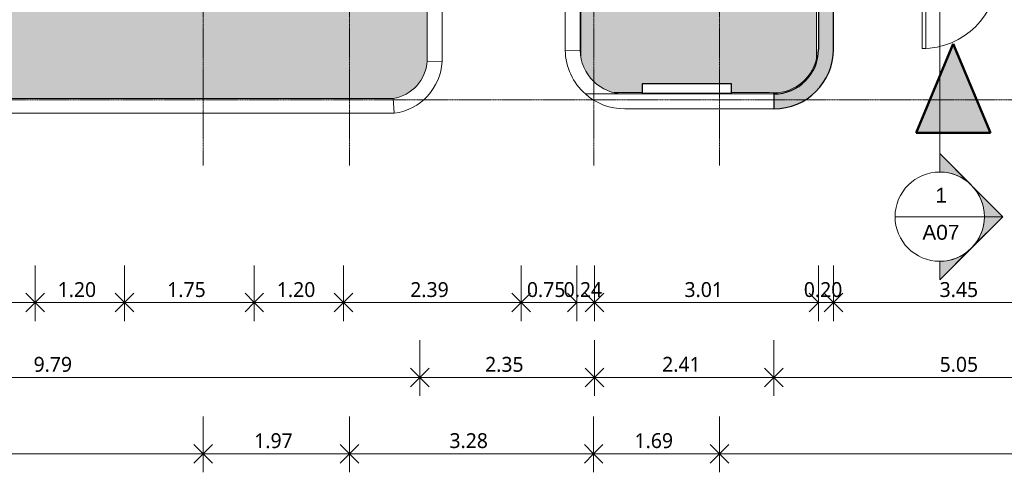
# Model space of a CAD drawing. Header units: millimetres. Extents: x -64334 to 32356, y -11421 to 53741.
# Tile 18 of 71: x -16636 to -3403, y -11371 to -5286. Entities that reach past the tile are written whole.
import ezdxf

# ---------------------------------------------------------------- set-up
doc = ezdxf.new("R2010")
doc.units = ezdxf.units.MM
doc.linetypes.add('Ligne de quadrillage', pattern=[22.225, 12.7, -3.175, 3.175, -3.175])
for name, color, linetype, lineweight in [('A-ANNO-DIMS', 211, 'Continuous', 9), ('A-ANNO-DIMS-100', 211, 'Continuous', 9), ('A-DETL-GENF', 92, 'Continuous', 9), ('A-DETL-WIDE', 214, 'Continuous', 50), ('A-DOOR', 31, 'Continuous', 9), ('A-DOOR-FRAM', 31, 'Continuous', 9), ('A-FLOR', 192, 'Continuous', 9), ('A-FLOR-PATT', 8, 'Continuous', 9), ('A-GENM', 13, 'Continuous', 9), ('A-WALL', 113, 'Continuous', 9), ('G-ANNO-SYMB', 111, 'Continuous', 9), ('S-GRID', 1, 'Continuous', 9)]:
    doc.layers.add(name, color=color, linetype=linetype, lineweight=lineweight)
doc.styles.add('Arial_2', font='arial.ttf', dxfattribs={"height": 200})
doc.styles.add('Trebuchet MS_B', font='txt', dxfattribs={"height": 200})
doc.dimstyles.new('Cotes_linéaires_rouge_2mm', dxfattribs={"dimscale": 304.8, "dimtxt": 206.190181, "dimasz": 0.410105, "dimexe": 0.82021, "dimexo": 0.0625, "dimgap": 0.065617, "dimtad": 1, "dimlfac": 0.001, "dimrnd": 0.01, "dimzin": 0, "dimdsep": 46, "dimtxsty": 'Trebuchet MS_B', "dimblk1": 'OPEN30', "dimblk2": 'OPEN30', "dimsah": 1, "dimcen": 0.09, "dimdle": 0.82021, "dimazin": 0, "dimtfac": 1, "dimtdec": 4, "dimtix": 1, "dimtmove": 0, "dimatfit": 3, "dimfxl": 1.64042, "dimfxlon": 1, "dimtvp": 1, "dimtolj": 1, "dimtzin": 0, "dimarcsym": 2})

# ---------------------------------------------------------------- blocks, each defined once
blk = doc.blocks.new('Simple vitrée - Simple vitrée-1376274-Niveau 00')
at = {"layer": 'A-DOOR-FRAM'}
h = blk.add_hatch(color=254, dxfattribs=at)
h.paths.add_polyline_path([(-558, -45), (-508, -45), (-508, 25), (-558, 25)])
h.paths.add_polyline_path([(508, -45), (558, -45), (558, 25), (508, 25)])
at = {"layer": 'A-DOOR'}
for p, q in [((-508, -35), (-458, -35)), ((-508, -1051), (-508, -35)), ((-458, -35), (-458, -1051)), ((-458, -1051), (-508, -1051))]:
    blk.add_line(p, q, dxfattribs=at)
blk.add_arc((-508, -35), 1016, 270, 359.436, dxfattribs=at)
at = {"layer": 'A-DOOR-FRAM', "lineweight": 18}
for p, q in [((-558, 25), (-508, 25)), ((-558, -45), (-558, 25)), ((-508, 25), (-508, -45)), ((508, -45), (508, 25)), ((508, 25), (558, 25)), ((558, 25), (558, -45)), ((-508, -45), (-558, -45)), ((558, -45), (508, -45))]:
    blk.add_line(p, q, dxfattribs=at)
blk = doc.blocks.new('Modèles génériques 4 - Modèles génériques 4-1358632-Niveau 00')
at = {"layer": 'A-GENM', "lineweight": 25}
for p, q in [((6269, -7068), (6269, -8268)), ((6392, -7068), (6269, -7068)), ((6392, -8268), (6392, -7068)), ((6269, -8268), (6392, -8268))]:
    blk.add_line(p, q, dxfattribs=at)
blk = doc.blocks.new('Coupe - Extrémité de la ligne de coupe - Pleine-1561-Niveau 00')
at = {"layer": 'G-ANNO-SYMB'}
h = blk.add_hatch(color=256, dxfattribs=at)
edge = h.paths.add_edge_path()
edge.add_line((-6, 8.49), (-6, 6))
edge.add_arc((-6, 0), 6, 90, 135)
edge.add_line((-10.24, 4.24), (-6, 8.49))
h = blk.add_hatch(color=256, dxfattribs=at)
edge = h.paths.add_edge_path()
edge.add_line((-6, 8.49), (-1.76, 4.24))
edge.add_arc((-6, 0), 6, 45, 90)
edge.add_line((-6, 6), (-6, 8.49))
h = blk.add_hatch(color=256, dxfattribs=at)
edge = h.paths.add_edge_path()
edge.add_line((-14.49, 0), (-10.24, 4.24))
edge.add_arc((-6, 0), 6, 135, 180)
edge.add_line((-12, 0), (-14.49, 0))
h = blk.add_hatch(color=256, dxfattribs=at)
edge = h.paths.add_edge_path()
edge.add_line((2.49, 0), (0, 0))
edge.add_arc((-6, 0), 6, 360, 405)
edge.add_line((-1.76, 4.24), (2.49, 0))
for p, q in [((-6, 8.49), (-14.49, 0)), ((-6, 8.49), (-10.24, 4.24)), ((-6, 8.49), (2.49, 0)), ((-6, 6), (-6, 8.49)), ((-6, 8.49), (-6, 6)), ((-1.76, 4.24), (-6, 8.49)), ((-10.24, 4.24), (-14.49, 0)), ((2.49, 0), (-1.76, 4.24)), ((-14.49, 0), (-12, 0)), ((0, 0), (2.49, 0)), ((-12, 0), (-14.49, 0)), ((0, 0), (2.49, 0))]:
    blk.add_line(p, q, dxfattribs=at)
for start, end in [(360, 180), (90, 135), (45, 90), (135, 180), (360, 45), (180, 360)]:
    blk.add_arc((-6, 0), 6, start, end, dxfattribs=at)
blk = doc.blocks.new('DIMBLOCK48-Niveau 00')
at = {"layer": 'A-ANNO-DIMS-100'}
for p, q in [((-34290, -10621), (-34290, -11371)), ((-34290, -11121), (-34290, -10621)), ((-14169, -10621), (-14169, -11371)), ((-14169, -11121), (-14169, -10621)), ((-34290, -11121), (-14169, -11121))]:
    blk.add_line(p, q, dxfattribs=at)
at = {"layer": 'A-ANNO-DIMS-100', "lineweight": 25}
for p, q in [((-34290, -11121), (-34415, -10996)), ((-34290, -11121), (-34165, -10996)), ((-14169, -11121), (-14294, -10996)), ((-14169, -11121), (-14044, -10996)), ((-34290, -11121), (-34415, -11246)), ((-34290, -11121), (-34165, -11246)), ((-14169, -11121), (-14294, -11246)), ((-14169, -11121), (-14044, -11246))]:
    blk.add_line(p, q, dxfattribs=at)
at = {"layer": 'A-ANNO-DIMS-100', "color": 0, "insert": (-24609, -10845), "char_height": 200, "width": 910.03, "attachment_point": 1, "line_spacing_factor": 1.048425, "style": 'Trebuchet MS_B'}
blk.add_mtext('20.12', dxfattribs=at)
blk = doc.blocks.new('_Open30')
at = {"color": 0, "linetype": 'ByBlock', "lineweight": -2}
for p, q in [((-1, 0.27), (0, 0)), ((0, 0), (-1, -0.27)), ((0, 0), (-1, 0))]:
    blk.add_line(p, q, dxfattribs=at)
blk = doc.blocks.new('DIMBLOCK49-Niveau 00')
at = {"layer": 'A-ANNO-DIMS-100'}
for p, q in [((-14169, -10621), (-14169, -11371)), ((-14169, -11121), (-14169, -10621)), ((-12204, -10621), (-12204, -11371)), ((-12204, -11121), (-12204, -10621)), ((-14169, -11121), (-12204, -11121))]:
    blk.add_line(p, q, dxfattribs=at)
at = {"layer": 'A-ANNO-DIMS-100', "lineweight": 25}
for p, q in [((-14169, -11121), (-14294, -10996)), ((-14169, -11121), (-14044, -10996)), ((-12204, -11121), (-12329, -10996)), ((-12204, -11121), (-12079, -10996)), ((-14169, -11121), (-14294, -11246)), ((-14169, -11121), (-14044, -11246)), ((-12204, -11121), (-12329, -11246)), ((-12204, -11121), (-12079, -11246))]:
    blk.add_line(p, q, dxfattribs=at)
at = {"layer": 'A-ANNO-DIMS-100', "color": 0, "insert": (-13484, -10845), "char_height": 200, "width": 712.93, "attachment_point": 1, "line_spacing_factor": 1.048425, "style": 'Trebuchet MS_B'}
blk.add_mtext('1.97', dxfattribs=at)
blk = doc.blocks.new('DIMBLOCK50-Niveau 00')
at = {"layer": 'A-ANNO-DIMS-100'}
for p, q in [((-12204, -10621), (-12204, -11371)), ((-12204, -11121), (-12204, -10621)), ((-8922, -10621), (-8922, -11371)), ((-8922, -11121), (-8922, -10621)), ((-12204, -11121), (-8922, -11121))]:
    blk.add_line(p, q, dxfattribs=at)
at = {"layer": 'A-ANNO-DIMS-100', "lineweight": 25}
for p, q in [((-12204, -11121), (-12329, -10996)), ((-12204, -11121), (-12079, -10996)), ((-8922, -11121), (-9047, -10996)), ((-8922, -11121), (-8797, -10996)), ((-12204, -11121), (-12329, -11246)), ((-12204, -11121), (-12079, -11246)), ((-8922, -11121), (-9047, -11246)), ((-8922, -11121), (-8797, -11246))]:
    blk.add_line(p, q, dxfattribs=at)
at = {"layer": 'A-ANNO-DIMS-100', "color": 0, "insert": (-10860, -10845), "char_height": 200, "width": 712.93, "attachment_point": 1, "line_spacing_factor": 1.048425, "style": 'Trebuchet MS_B'}
blk.add_mtext('3.28', dxfattribs=at)
blk = doc.blocks.new('DIMBLOCK51-Niveau 00')
at = {"layer": 'A-ANNO-DIMS-100'}
for p, q in [((-8922, -10621), (-8922, -11371)), ((-8922, -11121), (-8922, -10621)), ((-7229, -10621), (-7229, -11371)), ((-7229, -11121), (-7229, -10621)), ((-8922, -11121), (-7229, -11121))]:
    blk.add_line(p, q, dxfattribs=at)
at = {"layer": 'A-ANNO-DIMS-100', "lineweight": 25}
for p, q in [((-8922, -11121), (-9047, -10996)), ((-8922, -11121), (-8797, -10996)), ((-7229, -11121), (-7354, -10996)), ((-7229, -11121), (-7104, -10996)), ((-8922, -11121), (-9047, -11246)), ((-8922, -11121), (-8797, -11246)), ((-7229, -11121), (-7354, -11246)), ((-7229, -11121), (-7104, -11246))]:
    blk.add_line(p, q, dxfattribs=at)
at = {"layer": 'A-ANNO-DIMS-100', "color": 0, "insert": (-8372, -10845), "char_height": 200, "width": 712.93, "attachment_point": 1, "line_spacing_factor": 1.048425, "style": 'Trebuchet MS_B'}
blk.add_mtext('1.69', dxfattribs=at)
blk = doc.blocks.new('DIMBLOCK52-Niveau 00')
at = {"layer": 'A-ANNO-DIMS-100'}
for p, q in [((-7229, -10621), (-7229, -11371)), ((-7229, -11121), (-7229, -10621)), ((1837, -10621), (1837, -11371)), ((1837, -11121), (1837, -10621)), ((-7229, -11121), (1837, -11121))]:
    blk.add_line(p, q, dxfattribs=at)
at = {"layer": 'A-ANNO-DIMS-100', "lineweight": 25}
for p, q in [((-7229, -11121), (-7354, -10996)), ((-7229, -11121), (-7104, -10996)), ((1837, -11121), (1712, -10996)), ((1837, -11121), (1962, -10996)), ((-7229, -11121), (-7354, -11246)), ((-7229, -11121), (-7104, -11246)), ((1837, -11121), (1712, -11246)), ((1837, -11121), (1962, -11246))]:
    blk.add_line(p, q, dxfattribs=at)
at = {"layer": 'A-ANNO-DIMS-100', "color": 0, "insert": (-2993, -10845), "char_height": 200, "width": 712.93, "attachment_point": 1, "line_spacing_factor": 1.048425, "style": 'Trebuchet MS_B'}
blk.add_mtext('9.07', dxfattribs=at)
blk = doc.blocks.new('DIMBLOCK59-Niveau 00')
at = {"layer": 'A-ANNO-DIMS-100'}
for p, q in [((-21046, -9595), (-21046, -10345)), ((-21046, -10095), (-21046, -9595)), ((-11259, -9595), (-11259, -10345)), ((-11259, -10095), (-11259, -9595)), ((-21046, -10095), (-11259, -10095))]:
    blk.add_line(p, q, dxfattribs=at)
at = {"layer": 'A-ANNO-DIMS-100', "lineweight": 25}
for p, q in [((-21046, -10095), (-21171, -9970)), ((-21046, -10095), (-20921, -9970)), ((-11259, -10095), (-11384, -9970)), ((-11259, -10095), (-11134, -9970)), ((-21046, -10095), (-21171, -10220)), ((-21046, -10095), (-20921, -10220)), ((-11259, -10095), (-11384, -10220)), ((-11259, -10095), (-11134, -10220))]:
    blk.add_line(p, q, dxfattribs=at)
at = {"layer": 'A-ANNO-DIMS-100', "color": 0, "insert": (-16450, -9819), "char_height": 200, "width": 712.93, "attachment_point": 1, "line_spacing_factor": 1.048425, "style": 'Trebuchet MS_B'}
blk.add_mtext('9.79', dxfattribs=at)
blk = doc.blocks.new('DIMBLOCK60-Niveau 00')
at = {"layer": 'A-ANNO-DIMS-100'}
for p, q in [((-11259, -9595), (-11259, -10345)), ((-11259, -10095), (-11259, -9595)), ((-8909, -9595), (-8909, -10345)), ((-8909, -10095), (-8909, -9595)), ((-11259, -10095), (-8909, -10095))]:
    blk.add_line(p, q, dxfattribs=at)
at = {"layer": 'A-ANNO-DIMS-100', "lineweight": 25}
for p, q in [((-11259, -10095), (-11384, -9970)), ((-11259, -10095), (-11134, -9970)), ((-8909, -10095), (-9034, -9970)), ((-8909, -10095), (-8784, -9970)), ((-11259, -10095), (-11384, -10220)), ((-11259, -10095), (-11134, -10220)), ((-8909, -10095), (-9034, -10220)), ((-8909, -10095), (-8784, -10220))]:
    blk.add_line(p, q, dxfattribs=at)
at = {"layer": 'A-ANNO-DIMS-100', "color": 0, "insert": (-10381, -9819), "char_height": 200, "width": 712.93, "attachment_point": 1, "line_spacing_factor": 1.048425, "style": 'Trebuchet MS_B'}
blk.add_mtext('2.35', dxfattribs=at)
blk = doc.blocks.new('DIMBLOCK61-Niveau 00')
at = {"layer": 'A-ANNO-DIMS-100'}
for p, q in [((-8909, -9595), (-8909, -10345)), ((-8909, -10095), (-8909, -9595)), ((-6500, -9595), (-6500, -10345)), ((-6500, -10095), (-6500, -9595)), ((-8909, -10095), (-6500, -10095))]:
    blk.add_line(p, q, dxfattribs=at)
at = {"layer": 'A-ANNO-DIMS-100', "lineweight": 25}
for p, q in [((-8909, -10095), (-9034, -9970)), ((-8909, -10095), (-8784, -9970)), ((-6500, -10095), (-6625, -9970)), ((-6500, -10095), (-6375, -9970)), ((-8909, -10095), (-9034, -10220)), ((-8909, -10095), (-8784, -10220)), ((-6500, -10095), (-6625, -10220)), ((-6500, -10095), (-6375, -10220))]:
    blk.add_line(p, q, dxfattribs=at)
at = {"layer": 'A-ANNO-DIMS-100', "color": 0, "insert": (-8001, -9819), "char_height": 200, "width": 712.93, "attachment_point": 1, "line_spacing_factor": 1.048425, "style": 'Trebuchet MS_B'}
blk.add_mtext('2.41', dxfattribs=at)
blk = doc.blocks.new('DIMBLOCK62-Niveau 00')
at = {"layer": 'A-ANNO-DIMS-100'}
for p, q in [((-6500, -9595), (-6500, -10345)), ((-6500, -10095), (-6500, -9595)), ((-1450, -9595), (-1450, -10345)), ((-1450, -10095), (-1450, -9595)), ((-6500, -10095), (-1450, -10095))]:
    blk.add_line(p, q, dxfattribs=at)
at = {"layer": 'A-ANNO-DIMS-100', "lineweight": 25}
for p, q in [((-6500, -10095), (-6625, -9970)), ((-6500, -10095), (-6375, -9970)), ((-1450, -10095), (-1575, -9970)), ((-1450, -10095), (-1325, -9970)), ((-6500, -10095), (-6625, -10220)), ((-6500, -10095), (-6375, -10220)), ((-1450, -10095), (-1575, -10220)), ((-1450, -10095), (-1325, -10220))]:
    blk.add_line(p, q, dxfattribs=at)
at = {"layer": 'A-ANNO-DIMS-100', "color": 0, "insert": (-4272, -9819), "char_height": 200, "width": 712.93, "attachment_point": 1, "line_spacing_factor": 1.048425, "style": 'Trebuchet MS_B'}
blk.add_mtext('5.05', dxfattribs=at)
blk = doc.blocks.new('DIMBLOCK97-Niveau 00')
at = {"layer": 'A-ANNO-DIMS-100'}
for p, q in [((-22467, -8589), (-22467, -9339)), ((-22467, -9089), (-22467, -8589)), ((-16429, -8589), (-16429, -9339)), ((-16429, -9089), (-16429, -8589)), ((-22467, -9089), (-16429, -9089))]:
    blk.add_line(p, q, dxfattribs=at)
at = {"layer": 'A-ANNO-DIMS-100', "lineweight": 25}
for p, q in [((-22467, -9089), (-22592, -8964)), ((-22467, -9089), (-22342, -8964)), ((-16429, -9089), (-16554, -8964)), ((-16429, -9089), (-16304, -8964)), ((-22467, -9089), (-22592, -9214)), ((-22467, -9089), (-22342, -9214)), ((-16429, -9089), (-16554, -9214)), ((-16429, -9089), (-16304, -9214))]:
    blk.add_line(p, q, dxfattribs=at)
at = {"layer": 'A-ANNO-DIMS-100', "color": 0, "insert": (-19745, -8814), "char_height": 200, "width": 712.93, "attachment_point": 1, "line_spacing_factor": 1.048425, "style": 'Trebuchet MS_B'}
blk.add_mtext('6.04', dxfattribs=at)
blk = doc.blocks.new('DIMBLOCK98-Niveau 00')
at = {"layer": 'A-ANNO-DIMS-100'}
for p, q in [((-16429, -8589), (-16429, -9339)), ((-16429, -9089), (-16429, -8589)), ((-15229, -8589), (-15229, -9339)), ((-15229, -9089), (-15229, -8589)), ((-16429, -9089), (-15229, -9089))]:
    blk.add_line(p, q, dxfattribs=at)
at = {"layer": 'A-ANNO-DIMS-100', "lineweight": 25}
for p, q in [((-16429, -9089), (-16554, -8964)), ((-16429, -9089), (-16304, -8964)), ((-15229, -9089), (-15354, -8964)), ((-15229, -9089), (-15104, -8964)), ((-16429, -9089), (-16554, -9214)), ((-16429, -9089), (-16304, -9214)), ((-15229, -9089), (-15354, -9214)), ((-15229, -9089), (-15104, -9214))]:
    blk.add_line(p, q, dxfattribs=at)
at = {"layer": 'A-ANNO-DIMS-100', "color": 0, "insert": (-16126, -8814), "char_height": 200, "width": 712.93, "attachment_point": 1, "line_spacing_factor": 1.048425, "style": 'Trebuchet MS_B'}
blk.add_mtext('1.20', dxfattribs=at)
blk = doc.blocks.new('DIMBLOCK99-Niveau 00')
at = {"layer": 'A-ANNO-DIMS-100'}
for p, q in [((-15229, -8589), (-15229, -9339)), ((-15229, -9089), (-15229, -8589)), ((-13483, -8589), (-13483, -9339)), ((-13483, -9089), (-13483, -8589)), ((-15229, -9089), (-13483, -9089))]:
    blk.add_line(p, q, dxfattribs=at)
at = {"layer": 'A-ANNO-DIMS-100', "lineweight": 25}
for p, q in [((-15229, -9089), (-15354, -8964)), ((-15229, -9089), (-15104, -8964)), ((-13483, -9089), (-13608, -8964)), ((-13483, -9089), (-13358, -8964)), ((-15229, -9089), (-15354, -9214)), ((-15229, -9089), (-15104, -9214)), ((-13483, -9089), (-13608, -9214)), ((-13483, -9089), (-13358, -9214))]:
    blk.add_line(p, q, dxfattribs=at)
at = {"layer": 'A-ANNO-DIMS-100', "color": 0, "insert": (-14653, -8814), "char_height": 200, "width": 712.93, "attachment_point": 1, "line_spacing_factor": 1.048425, "style": 'Trebuchet MS_B'}
blk.add_mtext('1.75', dxfattribs=at)
blk = doc.blocks.new('DIMBLOCK100-Niveau 00')
at = {"layer": 'A-ANNO-DIMS-100'}
for p, q in [((-13483, -8589), (-13483, -9339)), ((-13483, -9089), (-13483, -8589)), ((-12283, -8589), (-12283, -9339)), ((-12283, -9089), (-12283, -8589)), ((-13483, -9089), (-12283, -9089))]:
    blk.add_line(p, q, dxfattribs=at)
at = {"layer": 'A-ANNO-DIMS-100', "lineweight": 25}
for p, q in [((-13483, -9089), (-13608, -8964)), ((-13483, -9089), (-13358, -8964)), ((-12283, -9089), (-12408, -8964)), ((-12283, -9089), (-12158, -8964)), ((-13483, -9089), (-13608, -9214)), ((-13483, -9089), (-13358, -9214)), ((-12283, -9089), (-12408, -9214)), ((-12283, -9089), (-12158, -9214))]:
    blk.add_line(p, q, dxfattribs=at)
at = {"layer": 'A-ANNO-DIMS-100', "color": 0, "insert": (-13180, -8814), "char_height": 200, "width": 712.93, "attachment_point": 1, "line_spacing_factor": 1.048425, "style": 'Trebuchet MS_B'}
blk.add_mtext('1.20', dxfattribs=at)
blk = doc.blocks.new('DIMBLOCK101-Niveau 00')
at = {"layer": 'A-ANNO-DIMS-100'}
for p, q in [((-12283, -8589), (-12283, -9339)), ((-12283, -9089), (-12283, -8589)), ((-9897, -8589), (-9897, -9339)), ((-9897, -9089), (-9897, -8589)), ((-12283, -9089), (-9897, -9089))]:
    blk.add_line(p, q, dxfattribs=at)
at = {"layer": 'A-ANNO-DIMS-100', "lineweight": 25}
for p, q in [((-12283, -9089), (-12408, -8964)), ((-12283, -9089), (-12158, -8964)), ((-9897, -9089), (-10022, -8964)), ((-9897, -9089), (-9772, -8964)), ((-12283, -9089), (-12408, -9214)), ((-12283, -9089), (-12158, -9214)), ((-9897, -9089), (-10022, -9214)), ((-9897, -9089), (-9772, -9214))]:
    blk.add_line(p, q, dxfattribs=at)
at = {"layer": 'A-ANNO-DIMS-100', "color": 0, "insert": (-11387, -8814), "char_height": 200, "width": 712.93, "attachment_point": 1, "line_spacing_factor": 1.048425, "style": 'Trebuchet MS_B'}
blk.add_mtext('2.39', dxfattribs=at)
blk = doc.blocks.new('DIMBLOCK102-Niveau 00')
at = {"layer": 'A-ANNO-DIMS-100'}
for p, q in [((-9897, -8589), (-9897, -9339)), ((-9897, -9089), (-9897, -8589)), ((-9147, -8589), (-9147, -9339)), ((-9147, -9089), (-9147, -8589)), ((-9897, -9089), (-9147, -9089))]:
    blk.add_line(p, q, dxfattribs=at)
at = {"layer": 'A-ANNO-DIMS-100', "lineweight": 25}
for p, q in [((-9897, -9089), (-10022, -8964)), ((-9897, -9089), (-9772, -8964)), ((-9147, -9089), (-9272, -8964)), ((-9897, -9089), (-10022, -9214)), ((-9897, -9089), (-9772, -9214)), ((-9147, -9089), (-9272, -9214))]:
    blk.add_line(p, q, dxfattribs=at)
at = {"layer": 'A-ANNO-DIMS-100', "color": 0, "insert": (-9819, -8814), "char_height": 200, "width": 712.93, "attachment_point": 1, "line_spacing_factor": 1.048425, "style": 'Trebuchet MS_B'}
blk.add_mtext('0.75', dxfattribs=at)
blk = doc.blocks.new('DIMBLOCK103-Niveau 00')
at = {"layer": 'A-ANNO-DIMS-100'}
for p, q in [((-9147, -8589), (-9147, -9339)), ((-9147, -9089), (-9147, -8589)), ((-8909, -8589), (-8909, -9339)), ((-8909, -9089), (-8909, -8589)), ((-9147, -9089), (-8909, -9089))]:
    blk.add_line(p, q, dxfattribs=at)
at = {"layer": 'A-ANNO-DIMS-100', "lineweight": 25}
for p, q in [((-9147, -9089), (-9272, -8964)), ((-8909, -9089), (-8784, -8964)), ((-9147, -9089), (-9272, -9214)), ((-8909, -9089), (-8784, -9214))]:
    blk.add_line(p, q, dxfattribs=at)
at = {"layer": 'A-ANNO-DIMS-100', "color": 0, "insert": (-9325, -8814), "char_height": 200, "width": 712.93, "attachment_point": 1, "line_spacing_factor": 1.048425, "style": 'Trebuchet MS_B'}
blk.add_mtext('0.24', dxfattribs=at)
blk = doc.blocks.new('DIMBLOCK104-Niveau 00')
at = {"layer": 'A-ANNO-DIMS-100'}
for p, q in [((-8909, -8589), (-8909, -9339)), ((-8909, -9089), (-8909, -8589)), ((-5900, -8589), (-5900, -9339)), ((-5900, -9089), (-5900, -8589)), ((-8909, -9089), (-5900, -9089))]:
    blk.add_line(p, q, dxfattribs=at)
at = {"layer": 'A-ANNO-DIMS-100', "lineweight": 25}
for p, q in [((-8909, -9089), (-9034, -8964)), ((-8909, -9089), (-8784, -8964)), ((-5900, -9089), (-6025, -8964)), ((-8909, -9089), (-9034, -9214)), ((-8909, -9089), (-8784, -9214)), ((-5900, -9089), (-6025, -9214))]:
    blk.add_line(p, q, dxfattribs=at)
at = {"layer": 'A-ANNO-DIMS-100', "color": 0, "insert": (-7701, -8814), "char_height": 200, "width": 712.93, "attachment_point": 1, "line_spacing_factor": 1.048425, "style": 'Trebuchet MS_B'}
blk.add_mtext('3.01', dxfattribs=at)
blk = doc.blocks.new('DIMBLOCK105-Niveau 00')
at = {"layer": 'A-ANNO-DIMS-100'}
for p, q in [((-5900, -8589), (-5900, -9339)), ((-5900, -9089), (-5900, -8589)), ((-5700, -8589), (-5700, -9339)), ((-5700, -9089), (-5700, -8589)), ((-5900, -9089), (-5700, -9089))]:
    blk.add_line(p, q, dxfattribs=at)
at = {"layer": 'A-ANNO-DIMS-100', "lineweight": 25}
for p, q in [((-5900, -9089), (-6025, -8964)), ((-5700, -9089), (-5575, -8964)), ((-5900, -9089), (-6025, -9214)), ((-5700, -9089), (-5575, -9214))]:
    blk.add_line(p, q, dxfattribs=at)
at = {"layer": 'A-ANNO-DIMS-100', "color": 0, "insert": (-6097, -8814), "char_height": 200, "width": 712.93, "attachment_point": 1, "line_spacing_factor": 1.048425, "style": 'Trebuchet MS_B'}
blk.add_mtext('0.20', dxfattribs=at)
blk = doc.blocks.new('DIMBLOCK106-Niveau 00')
at = {"layer": 'A-ANNO-DIMS-100'}
for p, q in [((-5700, -8589), (-5700, -9339)), ((-5700, -9089), (-5700, -8589)), ((-2250, -8589), (-2250, -9339)), ((-2250, -9089), (-2250, -8589)), ((-5700, -9089), (-2250, -9089))]:
    blk.add_line(p, q, dxfattribs=at)
at = {"layer": 'A-ANNO-DIMS-100', "lineweight": 25}
for p, q in [((-5700, -9089), (-5825, -8964)), ((-5700, -9089), (-5575, -8964)), ((-2250, -9089), (-2375, -8964)), ((-2250, -9089), (-2125, -8964)), ((-5700, -9089), (-5825, -9214)), ((-5700, -9089), (-5575, -9214)), ((-2250, -9089), (-2375, -9214)), ((-2250, -9089), (-2125, -9214))]:
    blk.add_line(p, q, dxfattribs=at)
at = {"layer": 'A-ANNO-DIMS-100', "color": 0, "insert": (-4272, -8814), "char_height": 200, "width": 712.93, "attachment_point": 1, "line_spacing_factor": 1.048425, "style": 'Trebuchet MS_B'}
blk.add_mtext('3.45', dxfattribs=at)

msp = doc.modelspace()

# ---------------------------------------------------------------- hatches: boundary and pattern name
at = {"layer": 'A-DETL-GENF'}
msp.add_hatch(color=7, dxfattribs=at).paths.add_polyline_path([(-4326.133, -6808.879), (-3588.148, -6808.879), (-4088.148, -5608.879), (-4588.148, -6808.879)])
at = {"layer": 'A-FLOR-PATT'}
h = msp.add_hatch(color=256, dxfattribs=at)
h.paths.add_polyline_path([(-11616.791, -6344.238), (-11537.502, -6325.706), (-11461.888, -6295.496), (-11391.657, -6254.292), (-11326.658, -6201.119), (-11273.537, -6142.855), (-11228.317, -6075.141), (-11193.759, -6001.412), (-11170.645, -5923.336), (-11159.496, -5842.678), (-11159.496, -3834.747), (-11259.496, -3834.747), (-11259.496, -3097.468), (-12182.916, -3097.468), (-12182.916, -3587.468), (-13582.916, -3587.468), (-13582.916, -3097.468), (-15128.847, -3097.468), (-15128.847, -3587.468), (-15248.247, -3587.468), (-11641.204, -6325.706)])
h.paths.add_polyline_path([(-15248.247, -3487.468), (-15228.847, -3487.468), (-15229.051, -3097.468), (-15248.247, -3097.468), (-15248.247, -3468.069)])
h.paths.add_polyline_path([(-13448.247, -3487.468), (-13448.247, -3097.468), (-13482.916, -3097.468), (-13482.916, -3487.468)])
h = msp.add_hatch(color=256, dxfattribs=at)
h.paths.add_polyline_path([(-6477.304, -6269.039), (-6392.118, -6259.502), (-6309.239, -6237.618), (-6230.449, -6203.858), (-6157.438, -6158.947), (-6091.773, -6103.848), (-6034.866, -6039.745), (-5987.937, -5968.013), (-5951.994, -5890.194), (-5927.809, -5807.958), (-5927.809, -3097.468), (-8898.98, -3097.468), (-8898.98, -3844.747), (-9096.035, -3844.747), (-9095.447, -5786.495), (-9077.405, -5862.988), (-9046.641, -5941.699), (-9005.123, -6015.306), (-8953.676, -6082.35), (-8893.319, -6141.501), (-8825.25, -6191.585), (-8743.368, -6234.349), (-8671.505, -6260.778), (-8647.056, -6266.026), (-8268.323, -6266.026), (-8268.323, -6149.238), (-7068.216, -6149.238), (-7068.216, -6266.026), (-6562.97, -6266.026)])
h.paths.add_polyline_path([(-7480.014, -5114.558), (-7575.298, -5108.313), (-7673.575, -5088.115), (-7761.684, -5057.851), (-7852.054, -5012.053), (-7925.513, -4962.739), (-7996.202, -4900.746), (-8059.162, -4828.954), (-8112.213, -4749.558), (-8157.093, -4656.121), (-8186.367, -4567.328), (-8203.943, -4477.183), (-8210.014, -4384.558), (-8203.769, -4289.274), (-8183.571, -4190.998), (-8154.446, -4105.199), (-8112.213, -4019.558), (-8059.162, -3940.162), (-7996.202, -3868.37), (-7920.117, -3802.542), (-7845.014, -3752.36), (-7751.577, -3707.48), (-7663.679, -3678.384), (-7572.639, -3660.629), (-7480.014, -3654.558), (-7379.942, -3661.756), (-7291.076, -3679.432), (-7196.277, -3712.285), (-7115.014, -3752.36), (-7034.515, -3806.378), (-6963.826, -3868.37), (-6900.866, -3940.162), (-6847.816, -4019.558), (-6802.936, -4112.996), (-6774.888, -4195.62), (-6755.935, -4294.229), (-6750.014, -4384.558), (-6756.259, -4479.842), (-6774.888, -4573.496), (-6807.741, -4668.295), (-6847.816, -4749.558), (-6900.866, -4828.954), (-6963.826, -4900.746), (-7039.911, -4966.574), (-7120.865, -5019.642), (-7208.451, -5061.637), (-7296.349, -5090.733), (-7387.389, -5108.487)])
msp.add_hatch(color=256, dxfattribs=at).paths.add_polyline_path([(-11616.791, -6344.238), (-15248.247, -3587.468), (-18360.752, -6344.238), (-12748.462, -6344.238)])
at = {"layer": 'A-WALL'}
for points in [[(-5699.625, -5684.465), (-5699.625, -2320.328), (-5899.625, -2320.328), (-5899.625, -5684.465)], [(-6499.625, -6484.465), (-6403.196, -6478.632), (-6308.173, -6461.219), (-6215.941, -6432.478), (-6127.847, -6392.83), (-6045.174, -6342.852), (-5969.127, -6283.274), (-5900.817, -6214.963), (-5841.238, -6138.917), (-5791.261, -6056.244), (-5751.612, -5968.149), (-5722.872, -5875.918), (-5705.458, -5780.895), (-5699.625, -5684.465), (-5899.625, -5684.465), (-5905.733, -5769.854), (-5923.93, -5853.505), (-5953.846, -5933.714), (-5994.873, -6008.85), (-6046.176, -6077.382), (-6106.709, -6137.915), (-6175.241, -6189.217), (-6250.376, -6230.245), (-6330.586, -6260.161), (-6414.236, -6278.358), (-6499.625, -6284.465)]]:
    msp.add_hatch(color=8, dxfattribs=at).paths.add_polyline_path(points)

# ---------------------------------------------------------------- linework, layer by layer
at = {"layer": 'A-DETL-WIDE'}
for p, q in [((-4088.148, -5608.879), (-4588.148, -6808.879)), ((-3588.148, -6808.879), (-4088.148, -5608.879)), ((-4588.148, -6808.879), (-3588.148, -6808.879))]:
    msp.add_line(p, q, dxfattribs=at)
at = {"layer": 'A-FLOR'}
for p, q in [((-5927.809, -3097.468), (-5927.809, -5807.958)), ((-9096.035, -5784.002), (-9096.035, -3844.747)), ((-8268.323, -6266.026), (-8647.056, -6266.026)), ((-6562.97, -6266.026), (-7068.216, -6266.026))]:
    msp.add_line(p, q, dxfattribs=at)
msp.add_arc((-6499.625, -5684.465), 585, 263.7837777, 347.8132362, dxfattribs=at)
at = {"layer": 'A-WALL', "lineweight": 25}
for p, q in [((-5699.625, -5684.465), (-5699.625, -2027.468)), ((-5899.625, -2420.328), (-5899.625, -5684.465)), ((-6499.625, -6284.465), (-6499.625, -6484.465))]:
    msp.add_line(p, q, dxfattribs=at)
at = {"layer": 'A-WALL'}
for p, q in [((-11159.496, -5842.678), (-11159.496, -3834.747)), ((-10959.496, -3834.747), (-10959.496, -5848.403)), ((-9304.457, -5698.448), (-9304.457, -3834.747)), ((-9104.457, -3834.747), (-9104.457, -5696.575)), ((-9104.457, -5696.575), (-9304.457, -5698.448)), ((-10959.496, -5848.403), (-11159.496, -5842.678)), ((-22063.555, -6344.238), (-11616.791, -6344.238)), ((-11616.791, -6344.238), (-11602.542, -6544.238)), ((-9033.729, -6284.465), (-6499.625, -6284.465)), ((-6499.625, -6484.465), (-8504.579, -6484.465)), ((-11602.542, -6544.238), (-22074.333, -6544.238))]:
    msp.add_line(p, q, dxfattribs=at)
at = {"layer": 'A-WALL', "lineweight": 25}
for radius in [800, 600]:
    msp.add_arc((-6499.625, -5684.465), radius, 270, 0, dxfattribs=at)
at = {"layer": 'A-WALL'}
for centre, radius, start, end in [((-8504.579, -5684.465), 800, 181.0015036, 228.5903779), ((-8504.579, -5684.465), 600, 181.1564417, 270), ((-11700.072, -5809.059), 541.62, 278.8451073, 356.4413474), ((-11700.072, -5809.059), 741.62, 277.556893, 356.9589509), ((-8504.579, -5684.465), 800, 228.5903779, 270)]:
    msp.add_arc(centre, radius, start, end, dxfattribs=at)
at = {"layer": 'G-ANNO-SYMB'}
for p, q in [((-4269.96, -7334.005), (-4258.168, 4980.9)), ((-4870.535, -7934.005), (-3670.535, -7934.005))]:
    msp.add_line(p, q, dxfattribs=at)
at = {"layer": 'S-GRID', "linetype": 'Ligne de quadrillage', "lineweight": 18}
for p, q in [((-14169.115, -7247.936), (-14169.115, 51986.924)), ((-12204.115, -7247.936), (-12204.115, 51986.924)), ((-8921.615, -7247.936), (-8921.615, 51986.924)), ((-7229.115, -7247.936), (-7229.115, 51986.924)), ((-63034.151, -6364.063), (31922.827, -6364.063))]:
    msp.add_line(p, q, dxfattribs=at)

# ---------------------------------------------------------------- block references
at = {"layer": 'A-DOOR'}
msp.add_blockref('Simple vitrée - Simple vitrée-1376274-Niveau 00', (-3998.411, -4624.238), dxfattribs=at)
at = {"layer": 'A-GENM', "rotation": 270.0000000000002}
msp.add_blockref('Modèles génériques 4 - Modèles génériques 4-1358632-Niveau 00', (0, 120), dxfattribs=at)
at = {"layer": 'G-ANNO-SYMB', "extrusion": (0, 0, -1), "xscale": 99.99999999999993, "yscale": 99.99999999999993, "zscale": 99.99999999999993, "rotation": 90.05486512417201}
msp.add_blockref('Coupe - Extrémité de la ligne de coupe - Pleine-1561-Niveau 00', (4269.96, -7334.005), dxfattribs=at)

# ---------------------------------------------------------------- texts
at = {"layer": 'G-ANNO-SYMB', "char_height": 200, "attachment_point": 1, "style": 'Arial_2'}
for s, insert, width in [('1', (-4328.293, -7545.087), 192.405), ('A07', (-4503.793, -8043.986), 617.29937)]:
    msp.add_mtext(s, dxfattribs=dict(at, insert=insert, width=width))

# ---------------------------------------------------------------- dimensions: what is measured, and where the dimension line sits
at = {"layer": 'A-ANNO-DIMS'}
for base, p1, p2, override, picture, middle in [((-16428.847, -9089.47), (-22466.928, -8589.47), (-16428.847, -8589.47), {"dimpost": '<>', "dimfxl": 6038.080534}, 'DIMBLOCK97-Niveau 00', (-19447.888, -8965.497)), ((-15228.847, -9089.47), (-16428.847, -8589.47), (-15228.847, -8589.47), {"dimpost": '<>', "dimfxl": 1200}, 'DIMBLOCK98-Niveau 00', (-15828.847, -8965.699)), ((-13482.916, -9089.47), (-15228.847, -8589.47), (-13482.916, -8589.47), {"dimpost": '<>', "dimfxl": 1745.931515}, 'DIMBLOCK99-Niveau 00', (-14355.882, -8966.103)), ((-12282.916, -9089.47), (-13482.916, -8589.47), (-12282.916, -8589.47), {"dimpost": '<>', "dimfxl": 1200}, 'DIMBLOCK100-Niveau 00', (-12882.916, -8965.699)), ((-9896.634, -9089.47), (-12282.916, -8589.47), (-9896.634, -8589.47), {"dimpost": '<>', "dimfxl": 2386.282349}, 'DIMBLOCK101-Niveau 00', (-11089.775, -8965.699)), ((-9146.634, -9089.47), (-9896.634, -8589.47), (-9146.634, -8589.47), {"dimpost": '<>', "dimfxl": 750}, 'DIMBLOCK102-Niveau 00', (-9521.634, -8965.699)), ((-8908.98, -9089.47), (-9146.634, -8589.47), (-8908.98, -8589.47), {"dimpost": '<>', "dimfxl": 237.653253}, 'DIMBLOCK103-Niveau 00', (-9027.807, -8965.699)), ((-5899.625, -9089.47), (-8908.98, -8589.47), (-5899.625, -8589.47), {"dimpost": '<>', "dimfxl": 3009.354904}, 'DIMBLOCK104-Niveau 00', (-7404.303, -8965.699)), ((-5699.625, -9089.47), (-5899.625, -8589.47), (-5699.625, -8589.47), {"dimpost": '<>', "dimfxl": 200}, 'DIMBLOCK105-Niveau 00', (-5799.625, -8965.699)), ((-2249.625, -9089.47), (-5699.625, -8589.47), (-2249.625, -8589.47), {"dimpost": '<>', "dimfxl": 3449.999992}, 'DIMBLOCK106-Niveau 00', (-3974.625, -8965.699)), ((-7229.115, -11121.022), (-8921.615, -10621.022), (-7229.115, -10621.022), {"dimpost": '<>', "dimfxl": 1692.499999}, 'DIMBLOCK51-Niveau 00', (-8075.365, -10997.049))]:
    dim = msp.add_linear_dim(base=base, p1=p1, p2=p2, dimstyle='Cotes_linéaires_rouge_2mm', override=override, dxfattribs=at)
    dim.commit()
    dim.dimension.update_dxf_attribs({"geometry": picture, "text_midpoint": middle})
for base, p1, p2, override, picture, middle in [((-11259.496, -10095.021), (-21046.253, -9595.021), (-11259.496, -9595.021), {"dimpost": '<>', "dimfxl": 9786.756678}, 'DIMBLOCK59-Niveau 00', (-16152.875, -9971.25)), ((-8908.98, -10095.021), (-11259.496, -9595.021), (-8908.98, -9595.021), {"dimpost": '<>', "dimfxl": 2350.516105}, 'DIMBLOCK60-Niveau 00', (-10084.238, -9971.25)), ((-6499.625, -10095.021), (-8908.98, -9595.021), (-6499.625, -9595.021), {"dimpost": '<>', "dimfxl": 2409.354905}, 'DIMBLOCK61-Niveau 00', (-7704.303, -9971.25)), ((-1449.625, -10095.021), (-6499.625, -9595.021), (-1449.625, -9595.021), {"dimpost": '<>', "dimfxl": 5049.999992}, 'DIMBLOCK62-Niveau 00', (-3974.625, -9971.25)), ((-14169.115, -11121.022), (-34290.491, -10621.022), (-14169.115, -10621.022), {"dimpost": '<>', "dimfxl": 20121.376066}, 'DIMBLOCK48-Niveau 00', (-24229.803, -10997.251)), ((-12204.115137, -11121.021883), (-14169.115139, -10621.021883), (-12204.115137, -10621.021883), {"dimpost": '<>', "dimfxl": 1965.000002}, 'DIMBLOCK49-Niveau 00', (-13186.615138, -10997.250844)), ((-8921.615, -11121.022), (-12204.115, -10621.022), (-8921.615, -10621.022), {"dimpost": '<>', "dimfxl": 3282.499998}, 'DIMBLOCK50-Niveau 00', (-10562.865, -10997.251)), ((1837.212, -11121.022), (-7229.115, -10621.022), (1837.212, -10621.022), {"dimpost": '<>', "dimfxl": 9066.32738}, 'DIMBLOCK52-Niveau 00', (-2695.951, -10997.251))]:
    dim = msp.add_linear_dim(base=base, p1=p1, p2=p2, angle=0, dimstyle='Cotes_linéaires_rouge_2mm', override=override, dxfattribs=at)
    dim.commit()
    dim.dimension.update_dxf_attribs({"geometry": picture, "text_midpoint": middle})

doc.saveas('drawing.dxf')
